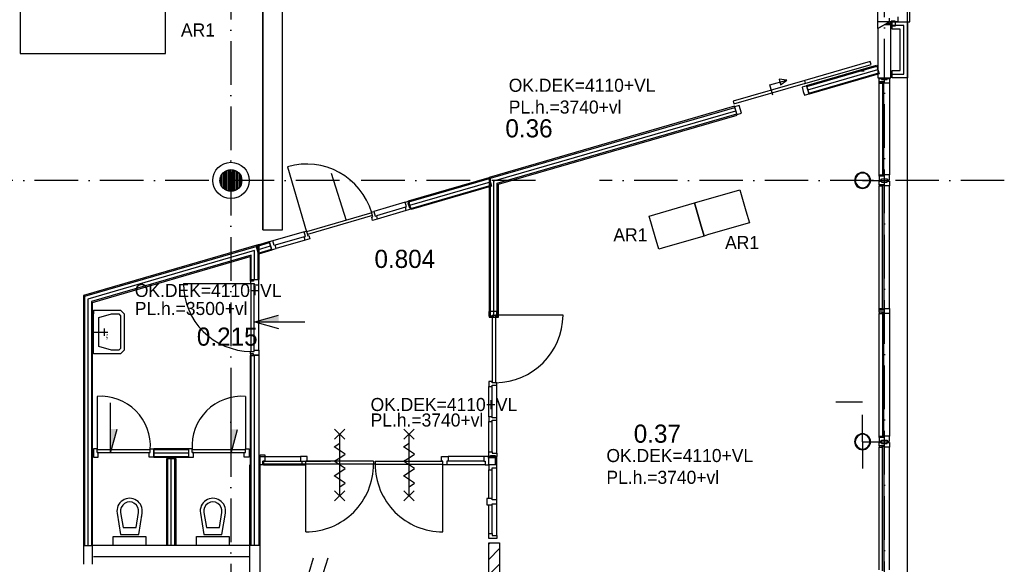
# Model space of a CAD drawing. Header units: millimetres. Extents: x -6587 to 170951, y 244 to 951952.
# Tile 69 of 102: x 122313 to 135876, y 885938 to 893443. Entities that reach past the tile are written whole.
import ezdxf

# ---------------------------------------------------------------- set-up
doc = ezdxf.new("R2010")
doc.units = ezdxf.units.MM
doc.header["$LTSCALE"] = 100
doc.linetypes.add('DASHDOT', pattern=[9, 6, -1.5, 0, -1.5])
doc.layers.get('0').update_dxf_attribs({"linetype": 'CONTINUOUS'})
for name, color, linetype in [('AL$7----_STRAMIEN', 1, 'DASHDOT'), ('AL74----_INRSANITAIR', 7, 'CONTINUOUS'), ('ALN-----_BLOCKNAAM', 2, 'CONTINUOUS'), ('BOUW', 8, 'CONTINUOUS'), ('DOORSNEDE', 1, 'CONTINUOUS'), ('FL82----', 7, 'CONTINUOUS'), ('KABELGOOT', 8, 'CONTINUOUS')]:
    doc.layers.add(name, color=color, linetype=linetype)
doc.styles.add('BURO-018', font='BUROFONT.shx', dxfattribs={"height": 180})
doc.styles.add('BURO-025', font='BUROFONT.shx', dxfattribs={"height": 250})
doc.styles.get("Standard").update_dxf_attribs({"font": 'iso.shx'})
pattern_1 = [(90, (125223.774, 891227.546), (-20, 1e-15), [])]

# ---------------------------------------------------------------- blocks, each defined once
blk = doc.blocks.new('VER90')
at = {"linetype": 'Continuous'}
blk.add_lwpolyline([(45, 139), (-45, 139), (-45, 67), (-28, 67), (-28, 0), (28, 0), (28, 67), (45, 67)], close=True, dxfattribs=at)
at = {"layer": 'ALN-----_BLOCKNAAM', "linetype": 'Continuous'}
blk.add_text('VER90', height=1, dxfattribs=at).set_placement((0, 0))
blk = doc.blocks.new('7409')
at = {"layer": 'AL74----_INRSANITAIR', "color": 7, "linetype": 'Continuous'}
for points in [[(250, 150), (350, 150)], [(300, 0), (300, 200)]]:
    blk.add_lwpolyline(points, dxfattribs=at)
at = {"layer": 'ALN-----_BLOCKNAAM', "linetype": 'Continuous'}
blk.add_text('7409', height=25, dxfattribs=at).set_placement((325, 175))
blk = doc.blocks.new('BU11467H02')
at = {"linetype": 'Continuous'}
blk.add_lwpolyline([(33.5, 114), (-33.5, 114), (-33.5, 67), (-16.5, 67), (-16.5, 0), (16.5, 0), (16.5, 67), (33.5, 67)], close=True, dxfattribs=at)

msp = doc.modelspace()

# ---------------------------------------------------------------- hatches: boundary and pattern name
at = {"layer": 'BOUW'}
h = msp.add_hatch(dxfattribs=at)
h.set_pattern_fill('GEWPBET', color=256, scale=100, angle=90, style=0)
h.set_pattern_definition(pattern_1)
edge = h.paths.add_edge_path()
edge.add_arc((125223.8, 891227.5), 150, 0, 360)
h = msp.add_hatch(dxfattribs=at)
h.set_pattern_fill('GEWPBET', color=256, scale=100, angle=90, style=0)
h.set_pattern_definition(pattern_1)
edge = h.paths.add_edge_path()
edge.add_arc((125223.8, 891227.5), 150, 0, 360)
h = msp.add_hatch(dxfattribs=at)
h.set_pattern_fill('PREFBET', color=256, style=0)
h.set_pattern_definition([(45, (140964.16, 905194.84), (-106.066, 106.066), [])])
h.paths.add_polyline_path([(128773.6, 881532.7), (128923.6, 881532.7), (128923.6, 886234.7), (128773.6, 886234.7)])

# ---------------------------------------------------------------- linework, layer by layer
at = {"layer": 'AL$7----_STRAMIEN', "color": 1}
for p, q in [((134223.6, 877276.5), (134223.6, 949018.6)), ((125223.6, 948952.5), (125223.6, 877210.3)), ((129419.2, 891227.5), (115008.8, 891227.5)), ((135876.2, 891227.5), (130301.9, 891227.5))]:
    msp.add_line(p, q, dxfattribs=at)
at = {"layer": 'BOUW'}
for p, q in [((134543.6, 880107.5), (134543.6, 929347.5)), ((134133.6, 893320.3), (134133.6, 894535.1)), ((134573.6, 893412.7), (134573.6, 894442.7)), ((134133.6, 893320.3), (134293.6, 893412.7)), ((134293.6, 893412.7), (134133.6, 893412.7)), ((134293.6, 893412.7), (134133.6, 893320.3)), ((134266.1, 893396.8), (134313.6, 893396.8)), ((134293.6, 893412.7), (134293.6, 893462.7)), ((134318.6, 893412.7), (134293.6, 893412.7)), ((134313.6, 893412.7), (134293.6, 893412.7)), ((134313.6, 892643.2), (134313.6, 893412.7)), ((134318.6, 893351.7), (134318.6, 893422.7)), ((134318.6, 893422.7), (134374.6, 893422.7)), ((134318.6, 893422.7), (134318.6, 893412.7)), ((134374.6, 893422.7), (134318.6, 893422.7)), ((134318.6, 893412.7), (134318.6, 893412.7)), ((134333.6, 893412.7), (134543.6, 893412.7)), ((134333.6, 893312.7), (134333.6, 893412.7)), ((134374.6, 893422.7), (134374.6, 893351.7)), ((134374.6, 893412.7), (134374.6, 893422.7)), ((134407.6, 893412.7), (134374.6, 893412.7)), ((134407.6, 893479.7), (134407.6, 893412.7)), ((134543.6, 893412.7), (134573.6, 893412.7)), ((134543.6, 893412.7), (134543.6, 892642.7)), ((134133.6, 893320.3), (134133.6, 892643.2)), ((134231.4, 893376.8), (134313.6, 893376.8)), ((134374.6, 893351.7), (134318.6, 893351.7)), ((134493.6, 893362.7), (134333.6, 893362.7)), ((134493.6, 893362.7), (134333.6, 893362.7)), ((134443.6, 893312.7), (134333.6, 893312.7)), ((134443.6, 892742.7), (134443.6, 893312.7)), ((134493.6, 892692.7), (134493.6, 893362.7)), ((134493.6, 892692.7), (134493.6, 893362.7)), ((134029.6, 892865.3), (133127.5, 892605.8)), ((134040.7, 892826.9), (134029.6, 892865.3)), ((133128.9, 892564.6), (134040.7, 892826.9)), ((133153, 892536.7), (134116.2, 892815.7)), ((133157.1, 892522.3), (134120.4, 892801.3)), ((133170.4, 892476.6), (134133.6, 892755.7)), ((133183.6, 892431), (134146.8, 892710.1)), ((133943.6, 892732.5), (133843.6, 892732.5)), ((134116.2, 892815.7), (134151, 892695.6)), ((134333.6, 892642.7), (134333.6, 892742.7)), ((134333.6, 892742.7), (134443.6, 892742.7)), ((133127.5, 892605.8), (132139.4, 892319.5)), ((132150.4, 892281.2), (133138.5, 892567.4)), ((132647.1, 892544), (132880.4, 892611.1)), ((132773.2, 892621.9), (132795.3, 892545)), ((132880.4, 892611.1), (132773.2, 892621.9)), ((132795.3, 892545), (132880.4, 892611.1)), ((133138.5, 892567.4), (133127.5, 892605.8)), ((134151, 892695.6), (133187.8, 892416.6)), ((134133.6, 892643.2), (134313.6, 892643.2)), ((134154.1, 892632.7), (134293.1, 892632.7)), ((134154.1, 892565.7), (134154.1, 892632.7)), ((134154.6, 892634.2), (134184.1, 892634.2)), ((134154.6, 892584.2), (134154.6, 892634.2)), ((134221.6, 892584.2), (134154.6, 892584.2)), ((134154.6, 892584.2), (134154.6, 892567.2)), ((134192.6, 892584.2), (134154.6, 892584.2)), ((134154.6, 892567.2), (134192.6, 892567.2)), ((134154.6, 891303.7), (134154.6, 892567.2)), ((134184.1, 892634.2), (134184.1, 892620.2)), ((134184.1, 892620.2), (134264.1, 892620.2)), ((134192.6, 892584.2), (134192.6, 892567.2)), ((134221.6, 892584.2), (134192.6, 892584.2)), ((134192.6, 892567.2), (134192.6, 892584.2)), ((134192.6, 892567.2), (134196.6, 892567.2)), ((134196.6, 892580.2), (134217.6, 892580.2)), ((134196.6, 892567.2), (134196.6, 892580.2)), ((134196.6, 892580.2), (134196.6, 891290.7)), ((134217.6, 892580.2), (134196.6, 892580.2)), ((134217.6, 892580.2), (134217.6, 892567.2)), ((134217.6, 891290.7), (134217.6, 892580.2)), ((134217.6, 892567.2), (134221.6, 892567.2)), ((134221.6, 892567.2), (134221.6, 892584.2)), ((134221.6, 892567.2), (134221.6, 892584.2)), ((134293.6, 892567.2), (134221.6, 892567.2)), ((134264.1, 892634.2), (134293.6, 892634.2)), ((134264.1, 892620.2), (134264.1, 892634.2)), ((134293.1, 892632.7), (134293.1, 892565.7)), ((134293.6, 892634.2), (134293.6, 892567.2)), ((134293.6, 892567.2), (134293.6, 891303.7)), ((134333.6, 892692.7), (134493.6, 892692.7)), ((134333.6, 892692.7), (134493.6, 892692.7)), ((134543.6, 892642.7), (134333.6, 892642.7)), ((134543.6, 880107.7), (134543.6, 892642.7)), ((132687.7, 892403), (132647.1, 892544)), ((133154.5, 892531.4), (133090.1, 892512.7)), ((133090.1, 892512.7), (133107.7, 892452.2)), ((133107.7, 892452.2), (133121.9, 892403.2)), ((133187.8, 892416.6), (133153, 892536.7)), ((133186.2, 892421.9), (133154.5, 892531.4)), ((134293.1, 892565.7), (134154.1, 892565.7)), ((132139.4, 892319.5), (132150.4, 892281.2)), ((133121.9, 892403.2), (133138.2, 892408)), ((133138.2, 892408), (133186.2, 892421.9)), ((132159.8, 892248.9), (128782.1, 891270.4)), ((128797.1, 891259.2), (132164, 892234.5)), ((128844.6, 891223.5), (132177.2, 892188.9)), ((132194.6, 892128.9), (132159.8, 892248.9)), ((132225.7, 892262.3), (132161.3, 892243.7)), ((132161.3, 892243.7), (132178.9, 892183.1)), ((132178.9, 892183.1), (132193.1, 892134.2)), ((132257.4, 892152.8), (132225.7, 892262.3)), ((128892.1, 891187.8), (132190.4, 892143.3)), ((128907.1, 891176.5), (132194.6, 892128.9)), ((132193.1, 892134.2), (132209.4, 892138.9)), ((132209.4, 892138.9), (132257.4, 892152.8)), ((128782.1, 891270.4), (128781.9, 890308.7)), ((128796.9, 890308.7), (128797.1, 891259.2)), ((128844.4, 890308.7), (128844.6, 891223.5)), ((134154.6, 891303.7), (134192.6, 891303.7)), ((134154.6, 891286.7), (134154.6, 891303.7)), ((134154.6, 891286.7), (134154.6, 891236.7)), ((134221.6, 891286.7), (134154.6, 891286.7)), ((134192.6, 891286.7), (134154.6, 891286.7)), ((134154.6, 891236.7), (134184.1, 891236.7)), ((134154.6, 891218.7), (134184.1, 891218.7)), ((134154.6, 891168.7), (134154.6, 891218.7)), ((134184.1, 891250.7), (134264.1, 891250.7)), ((134184.1, 891236.7), (134184.1, 891250.7)), ((134184.1, 891218.7), (134184.1, 891204.7)), ((134192.6, 891286.7), (134192.6, 891303.7)), ((134192.6, 891303.7), (134196.6, 891303.7)), ((134192.6, 891303.7), (134192.6, 891286.7)), ((134221.6, 891286.7), (134192.6, 891286.7)), ((134196.6, 891303.7), (134196.6, 891290.7)), ((134196.6, 891290.7), (134217.6, 891290.7)), ((134196.6, 891290.7), (134217.6, 891290.7)), ((134217.6, 891303.7), (134221.6, 891303.7)), ((134217.6, 891290.7), (134217.6, 891303.7)), ((134293.6, 891303.7), (134221.6, 891303.7)), ((134221.6, 891303.7), (134221.6, 891286.7)), ((134221.6, 891303.7), (134221.6, 891286.7)), ((134264.1, 891250.7), (134264.1, 891236.7)), ((134264.1, 891236.7), (134293.6, 891236.7)), ((134264.1, 891218.7), (134293.6, 891218.7)), ((134264.1, 891204.7), (134264.1, 891218.7)), ((134293.6, 891236.7), (134293.6, 891303.7)), ((134293.6, 891218.7), (134293.6, 891151.7)), ((128844.4, 890308.7), (128844.4, 891157.1)), ((128891.9, 890308.7), (128892.1, 891187.8)), ((128906.9, 890308.7), (128907.1, 891176.5)), ((134221.6, 891168.7), (134154.6, 891168.7)), ((134154.6, 891168.7), (134154.6, 891151.7)), ((134192.6, 891168.7), (134154.6, 891168.7)), ((134154.6, 891151.7), (134192.6, 891151.7)), ((134154.6, 889461.2), (134154.6, 891151.7)), ((134184.1, 891204.7), (134264.1, 891204.7)), ((134192.6, 891168.7), (134192.6, 891151.7)), ((134221.6, 891168.7), (134192.6, 891168.7)), ((134192.6, 891151.7), (134192.6, 891168.7)), ((134192.6, 891151.7), (134196.6, 891151.7)), ((134196.6, 891164.7), (134217.6, 891164.7)), ((134196.6, 891151.7), (134196.6, 891164.7)), ((134196.6, 891164.7), (134217.6, 891164.7)), ((134196.6, 889448.2), (134196.6, 891164.7)), ((134217.6, 891164.7), (134217.6, 891151.7)), ((134217.6, 891164.7), (134217.6, 889448.2)), ((134217.6, 891151.7), (134221.6, 891151.7)), ((134221.6, 891151.7), (134221.6, 891168.7)), ((134221.6, 891151.7), (134221.6, 891168.7)), ((134293.6, 891151.7), (134221.6, 891151.7)), ((134293.6, 889461.2), (134293.6, 891151.7)), ((127623.6, 890926.9), (127191.3, 890800.7)), ((127626, 890857.8), (127226.4, 890741.1)), ((127639.2, 890812.7), (127239.6, 890696)), ((126231.4, 890520.4), (125799.1, 890394.1)), ((126233.8, 890451.3), (125834.2, 890334.6)), ((126247, 890406.2), (125847.4, 890289.5)), ((125611.1, 890344.3), (123191.1, 889640.1)), ((125611.1, 889864.3), (125611.1, 890344.3)), ((128781.9, 890308.7), (128781.9, 889341.7)), ((128796.9, 889341.7), (128796.9, 890308.7)), ((128844.4, 889341.7), (128844.4, 890308.7)), ((128891.9, 889341.7), (128891.9, 890308.7)), ((128906.9, 889341.7), (128906.9, 890308.7)), ((123316.1, 889546.3), (125486.1, 890177.7)), ((125486.1, 890177.7), (125486.1, 889864.3)), ((125486.1, 889864.3), (125611.1, 889864.3)), ((123191.1, 889640.1), (123191.1, 885940.8)), ((123316.1, 885938.8), (123316.1, 889546.3)), ((134217.6, 889448.2), (134196.6, 889448.2)), ((128781.9, 889341.7), (128906.9, 889341.7)), ((129797.6, 889370.7), (128867.6, 889370.7)), ((134154.6, 887703.7), (134154.6, 889394.2)), ((134196.6, 889407.2), (134196.6, 887690.7)), ((134217.6, 889407.2), (134196.6, 889407.2)), ((134217.6, 887690.7), (134217.6, 889407.2)), ((134293.6, 889394.2), (134293.6, 887703.7)), ((125486.1, 888814.3), (125486.1, 886197.7)), ((125611.1, 888814.3), (125486.1, 888814.3)), ((125501.1, 886197.7), (125501.1, 888814.3)), ((125548.6, 886197.7), (125548.6, 888814.3)), ((125611.1, 886197.7), (125611.1, 888814.3)), ((133923.8, 888173.2), (133555.9, 888173.2)), ((133923.8, 888173.2), (133555.9, 888173.2)), ((133923.8, 888173.2), (133555.9, 888173.2)), ((133923.8, 887627.9), (133923.8, 887995.7)), ((133923.8, 887627.9), (133923.8, 887995.7)), ((133923.8, 887627.9), (133923.8, 887995.7)), ((134154.6, 887703.7), (134192.6, 887703.7)), ((134154.6, 887686.7), (134154.6, 887703.7)), ((134154.6, 887686.7), (134154.6, 887636.7)), ((134221.6, 887686.7), (134154.6, 887686.7)), ((134192.6, 887686.7), (134154.6, 887686.7)), ((134192.6, 887686.7), (134192.6, 887703.7)), ((134192.6, 887703.7), (134196.6, 887703.7)), ((134192.6, 887703.7), (134192.6, 887686.7)), ((134221.6, 887686.7), (134192.6, 887686.7)), ((134196.6, 887703.7), (134196.6, 887690.7)), ((134196.6, 887690.7), (134217.6, 887690.7)), ((134196.6, 887690.7), (134217.6, 887690.7)), ((134217.6, 887703.7), (134221.6, 887703.7)), ((134217.6, 887690.7), (134217.6, 887703.7)), ((134293.6, 887703.7), (134221.6, 887703.7)), ((134221.6, 887703.7), (134221.6, 887686.7)), ((134221.6, 887703.7), (134221.6, 887686.7)), ((134293.6, 887636.7), (134293.6, 887703.7)), ((133923.8, 887627.9), (134291.6, 887627.9)), ((133923.8, 887627.9), (133923.8, 887260)), ((133923.8, 887627.9), (134291.6, 887627.9)), ((134154.6, 887636.7), (134184.1, 887636.7)), ((134154.6, 887618.7), (134184.1, 887618.7)), ((134154.6, 887568.7), (134154.6, 887618.7)), ((134221.6, 887568.7), (134154.6, 887568.7)), ((134154.6, 887568.7), (134154.6, 887551.7)), ((134192.6, 887568.7), (134154.6, 887568.7)), ((134154.6, 887551.7), (134192.6, 887551.7)), ((134154.6, 885861.2), (134154.6, 887551.7)), ((134184.1, 887650.7), (134264.1, 887650.7)), ((134184.1, 887636.7), (134184.1, 887650.7)), ((134184.1, 887618.7), (134184.1, 887604.7)), ((134184.1, 887604.7), (134264.1, 887604.7)), ((134192.6, 887568.7), (134192.6, 887551.7)), ((134221.6, 887568.7), (134192.6, 887568.7)), ((134192.6, 887551.7), (134192.6, 887568.7)), ((134192.6, 887551.7), (134196.6, 887551.7)), ((134196.6, 887564.7), (134217.6, 887564.7)), ((134196.6, 887551.7), (134196.6, 887564.7)), ((134196.6, 887564.7), (134217.6, 887564.7)), ((134196.6, 885848.2), (134196.6, 887564.7)), ((134217.6, 887564.7), (134217.6, 887551.7)), ((134217.6, 887564.7), (134217.6, 885848.2)), ((134217.6, 887551.7), (134221.6, 887551.7)), ((134221.6, 887551.7), (134221.6, 887568.7)), ((134221.6, 887551.7), (134221.6, 887568.7)), ((134293.6, 887551.7), (134221.6, 887551.7)), ((134264.1, 887650.7), (134264.1, 887636.7)), ((134264.1, 887636.7), (134293.6, 887636.7)), ((134264.1, 887618.7), (134293.6, 887618.7)), ((134264.1, 887604.7), (134264.1, 887618.7)), ((134293.6, 887618.7), (134293.6, 887551.7)), ((134293.6, 885861.2), (134293.6, 887551.7)), ((125623.8, 887307.5), (125623.8, 887446.5)), ((125623.8, 887446.5), (125690.8, 887446.5)), ((125623.8, 880496.5), (125623.8, 887445.3)), ((125690.6, 887421.7), (126183.1, 887421.7)), ((125690.8, 887446.5), (125690.8, 887358.5)), ((128706.6, 887421.7), (128214.1, 887421.7)), ((128887.6, 887421.7), (128763.8, 887421.7)), ((128869.6, 887403.7), (128887.6, 887421.7)), ((128887.6, 887312.7), (128887.6, 887421.7)), ((125484.8, 880496.5), (125484.8, 887308.4)), ((125663.8, 887317.5), (125663.8, 887358.5)), ((125690.8, 887358.5), (125663.8, 887358.5)), ((125663.8, 887358.5), (125663.8, 887307.5)), ((125663.8, 887358.5), (126593.8, 887358.5)), ((126593.8, 887317.5), (125663.8, 887317.5)), ((125673.6, 887307.7), (126200.1, 887307.7)), ((125690.6, 887358.7), (126183.1, 887358.7)), ((127186.1, 887358.7), (127186.1, 887318.7)), ((127211.1, 887318.7), (127186.1, 887318.7)), ((127211.1, 887358.7), (127211.1, 887318.7)), ((128723.6, 887307.7), (128197.1, 887307.7)), ((128706.6, 887358.7), (128214.1, 887358.7)), ((128869.6, 887403.7), (128763.8, 887403.7)), ((128869.6, 887312.7), (128869.6, 887403.7)), ((123877.3, 886772.7), (123877.3, 886772.7)), ((125024.8, 886772.7), (125024.8, 886772.7)), ((124002.3, 886597.7), (124002.3, 886597.7)), ((125149.8, 886597.7), (125149.8, 886597.7)), ((123191.1, 886197.7), (123316.1, 886197.7)), ((124345.4, 886197.7), (123316.3, 886197.7)), ((125611.1, 886197.7), (124448.3, 886197.7)), ((128773.6, 886232.8), (128923.6, 886232.8)), ((128773.6, 881532.8), (128773.6, 886232.8)), ((128923.6, 886232.8), (128923.6, 881532.8)), ((123328.6, 886047.7), (125484.8, 886047.7))]:
    msp.add_line(p, q, dxfattribs=at)
for points in [[(126004.2, 891415.6), (126266, 890519)], [(127674.2, 890931.8), (128783.1, 891255)], [(133923.8, 891227.7), (133555.9, 891227.7)], [(133923.8, 891227.7), (134291.6, 891227.7)], [(127687.5, 890886.2), (128796.4, 891209.4)], [(127700.8, 890840.6), (128809.7, 891163.8)], [(132233.6, 891099.1), (132317.1, 890810.9), (132365.8, 890642.8), (132317.7, 890628.9), (131789.5, 890475.9), (131741.4, 890462), (131692.7, 890630), (131609.3, 890918.2), (132233.6, 891099.1)], [(127697.1, 890853.6), (127703.5, 890831.5), (127639.2, 890812.7), (127626, 890857.8), (127642.3, 890862.6), (127623.6, 890926.9), (127671.6, 890940.9), (127678.3, 890917.9), (127662, 890913.1), (127680.7, 890848.8), (127697.1, 890853.6), (127703.5, 890831.5)], [(131609.3, 890918.2), (131692.7, 890630), (131741.4, 890462), (131693.4, 890448), (131165.1, 890295), (131117.1, 890281.1), (131068.4, 890449.2), (130984.9, 890737.3), (131609.3, 890918.2)], [(127162.5, 890780.8), (126266, 890519)], [(127173.7, 890742.4), (126277.2, 890480.6)], [(125596.1, 889864.3), (125596.1, 890324.3), (123206.1, 889628.9), (123206.1, 886197.7)], [(125548.6, 889864.3), (125548.6, 890261), (124227.6, 889876.6), (123253.6, 889593.2), (123253.6, 886197.7)], [(125574.2, 890318.6), (125753.9, 890370.4)], [(125587.4, 890272.9), (125767.1, 890324.8)], [(125600.5, 890227.3), (125780.2, 890279.1)], [(125798.9, 890394.1), (125750.8, 890380), (125765.1, 890331.1), (125765.2, 890331.1), (125782.9, 890270.6), (125847.2, 890289.4), (125834, 890334.5), (125817.7, 890329.8), (125798.9, 890394.1), (125750.8, 890380)], [(125501.1, 889864.3), (125501.1, 890197.7), (123301.1, 889557.6), (123301.1, 886197.7)], [(125491.6, 889841.3), (125491.6, 889864.3), (125535.6, 889864.3), (125535.6, 889841.3)], [(125491.6, 889841.3), (125491.6, 889806.3), (125542.6, 889806.3), (125542.6, 889789.3), (125605.6, 889789.3), (125605.6, 889856.3), (125535.6, 889856.3), (125535.6, 889841.3), (125491.6, 889841.3)], [(124568.6, 889806.3), (125502.6, 889806.3)], [(125502.6, 888872.3), (125502.6, 889806.3)], [(125542.6, 888872.3), (125542.6, 889806.3)], [(125605.6, 888889.3), (125605.6, 889789.3)], [(123328.6, 889438.4), (123578.6, 889438.4), (123703.6, 889438.4), (123753.6, 889388.4), (123753.6, 888888.4), (123703.6, 888838.4), (123578.6, 888838.4), (123328.6, 888838.4), (123328.6, 889438.4), (123328.6, 889388.4)], [(123403.6, 889338.4), (123578.6, 889388.4), (123678.6, 889388.4), (123678.6, 889388.4), (123703.6, 889363.4), (123703.6, 889363.4), (123703.6, 888913.4), (123703.6, 888913.4), (123678.6, 888888.4), (123678.6, 888888.4), (123578.6, 888888.4), (123403.6, 888938.4), (123403.6, 889338.4)], [(128887.6, 889422.7), (128773.6, 889422.7), (128773.6, 889355.7), (128820.6, 889355.7), (128820.6, 889372.7), (128887.6, 889372.7), (128887.6, 889422.7)], [(125491.6, 888837.3), (125491.6, 888872.3), (125542.6, 888872.3), (125542.6, 888889.3), (125605.6, 888889.3), (125605.6, 888822.3), (125535.6, 888822.3), (125535.6, 888837.3), (125491.6, 888837.3)], [(125491.6, 888837.3), (125491.6, 888814.3), (125535.6, 888814.3), (125535.6, 888837.3)], [(128773.6, 887972.2), (128773.6, 888388.7)], [(128820.6, 887972.2), (128820.6, 888388.7)], [(128887.6, 887955.2), (128887.6, 888405.7)], [(123378.6, 888252.7), (123378.6, 887518.7)], [(125423.6, 888252.7), (125423.6, 887518.7)], [(133923.8, 888172.9), (133555.9, 888172.9)], [(133923.8, 888172.9), (133555.9, 888172.9)], [(128773.6, 887488.7), (128773.6, 887905.2)], [(128820.6, 887488.7), (128820.6, 887905.2)], [(128887.6, 887471.7), (128887.6, 887922.2)], [(126651.1, 887662.7), (126791.1, 887802.7)], [(126791.1, 887662.7), (126651.1, 887802.7)], [(126721.1, 886882.7), (126721.1, 887732.7)], [(127606.1, 887662.7), (127746.1, 887802.7)], [(127746.1, 887662.7), (127606.1, 887802.7)], [(127676.1, 886882.7), (127676.1, 887732.7)], [(126721.1, 887407.7), (126796.1, 887457.7), (126646.1, 887557.7), (126721.1, 887607.7)], [(127676.1, 887407.7), (127751.1, 887457.7), (127601.1, 887557.7), (127676.1, 887607.7)], [(123328.6, 887529.7), (123328.6, 887415.7), (123395.6, 887415.7), (123395.6, 887478.7), (123378.6, 887478.7), (123378.6, 887529.7), (123328.6, 887529.7)], [(123378.6, 887518.7), (124112.6, 887518.7)], [(123378.6, 887478.7), (124112.6, 887478.7)], [(124162.6, 887529.7), (124162.6, 887415.7), (124095.6, 887415.7), (124095.6, 887478.7), (124112.6, 887478.7), (124112.6, 887529.7), (124162.6, 887529.7)], [(124162.6, 887520.2), (124639.6, 887520.2)], [(124162.6, 887520.2), (124639.6, 887520.2)], [(124162.6, 887472.7), (124639.6, 887472.7)], [(124162.6, 887472.7), (124639.6, 887472.7)], [(124162.6, 887425.2), (124639.6, 887425.2)], [(124162.6, 887425.2), (124639.6, 887425.2)], [(124639.6, 887529.7), (124639.6, 887415.7), (124706.6, 887415.7), (124706.6, 887478.7), (124689.6, 887478.7), (124689.6, 887529.7), (124639.6, 887529.7)], [(124689.6, 887518.7), (125423.6, 887518.7)], [(124689.6, 887478.7), (125423.6, 887478.7)], [(125473.6, 887529.7), (125473.6, 887415.7), (125406.6, 887415.7), (125406.6, 887478.7), (125423.6, 887478.7), (125423.6, 887529.7), (125473.6, 887529.7)], [(125623.6, 887307.7), (125623.6, 887421.7), (125690.6, 887421.7), (125690.6, 887358.7), (125673.6, 887358.7), (125673.6, 887307.7), (125623.6, 887307.7)], [(126200.1, 887307.7), (126256.1, 887307.7), (126256.1, 887358.7), (126273.1, 887358.7), (126273.1, 887421.7), (126183.1, 887421.7), (126183.1, 887358.7), (126200.1, 887358.7), (126200.1, 887307.7), (126256.1, 887307.7)], [(128197.1, 887307.7), (128141.1, 887307.7), (128141.1, 887358.7), (128124.1, 887358.7), (128124.1, 887421.7), (128214.1, 887421.7), (128214.1, 887358.7), (128197.1, 887358.7), (128197.1, 887307.7), (128141.1, 887307.7)], [(128773.6, 887307.7), (128773.6, 887421.7), (128706.6, 887421.7), (128706.6, 887358.7), (128723.6, 887358.7), (128723.6, 887307.7), (128773.6, 887307.7)], [(128796.6, 887421.7), (128773.6, 887421.7), (128773.6, 887488.7), (128820.6, 887488.7), (128820.6, 887471.7), (128887.6, 887471.7), (128887.6, 887421.7)], [(128773.6, 887421.7), (128796.6, 887421.7), (128796.6, 887438.7), (128863.6, 887438.7), (128863.6, 887421.7)], [(128887.6, 887421.7), (128863.6, 887421.7)], [(124353.6, 886197.7), (124353.6, 887397.7)], [(124353.6, 886197.7), (124353.6, 887397.7)], [(124401.1, 886197.7), (124401.1, 887397.7)], [(124401.1, 886197.7), (124401.1, 887397.7)], [(124448.6, 886197.7), (124448.6, 887397.7)], [(124448.6, 886197.7), (124448.6, 887397.7)], [(127186.1, 887358.7), (126256.1, 887358.7)], [(127186.1, 887318.7), (126256.1, 887318.7)], [(126256.1, 886384.7), (126256.1, 887318.7)], [(126721.1, 887207.7), (126796.1, 887257.7), (126646.1, 887357.7), (126721.1, 887407.7)], [(127211.1, 887358.7), (128141.1, 887358.7)], [(127211.1, 887318.7), (128141.1, 887318.7)], [(127676.1, 887207.7), (127751.1, 887257.7), (127601.1, 887357.7), (127676.1, 887407.7)], [(128141.1, 886384.7), (128141.1, 887318.7)], [(126721.1, 887007.7), (126796.1, 887057.7), (126646.1, 887157.7), (126721.1, 887207.7)], [(127676.1, 887007.7), (127751.1, 887057.7), (127601.1, 887157.7), (127676.1, 887207.7)], [(128773.6, 886845.7), (128773.6, 887240.7)], [(128820.6, 886845.7), (128820.6, 887240.7)], [(128887.6, 886333.7), (128887.6, 887267.7)], [(126651.1, 886812.7), (126791.1, 886952.7)], [(126791.1, 886812.7), (126651.1, 886952.7)], [(127606.1, 886812.7), (127746.1, 886952.7)], [(127746.1, 886812.7), (127606.1, 886952.7)], [(128773.6, 886360.7), (128773.6, 886755.7)], [(128820.6, 886360.7), (128820.6, 886755.7)], [(123602.3, 886197.7), (123602.3, 886322.7), (124052.3, 886322.7), (124052.3, 886197.7), (123602.3, 886197.7)], [(124749.8, 886197.7), (124749.8, 886322.7), (125199.8, 886322.7), (125199.8, 886197.7), (124749.8, 886197.7)], [(126299.7, 885827.5), (126362.2, 886027.5)], [(126499.7, 885827.5), (126562.2, 886027.5)]]:
    msp.add_lwpolyline(points, dxfattribs=at)
for points in [[(127670, 890946.2), (128778.9, 891269.4), (128813.9, 891149.4), (127705, 890826.2)], [(125570, 890333), (125749.8, 890384.8), (125784.4, 890264.7), (125604.7, 890212.9)], [(134293.6, 889394.2), (134221.6, 889394.2), (134221.6, 889411.2), (134154.6, 889411.2), (134154.6, 889444.2), (134221.6, 889444.2), (134221.6, 889461.2), (134293.6, 889461.2)], [(134192.6, 889444.2), (134154.6, 889444.2), (134154.6, 889461.2), (134192.6, 889461.2)], [(134192.6, 889461.2), (134196.6, 889461.2), (134196.6, 889448.2), (134217.6, 889448.2), (134217.6, 889461.2), (134221.6, 889461.2), (134221.6, 889444.2), (134192.6, 889444.2)], [(128867.6, 888440.7), (128826.6, 888440.7), (128826.6, 889370.7), (128867.6, 889370.7)], [(134192.6, 889411.2), (134154.6, 889411.2), (134154.6, 889394.2), (134192.6, 889394.2)], [(134192.6, 889394.2), (134196.6, 889394.2), (134196.6, 889407.2), (134217.6, 889407.2), (134217.6, 889394.2), (134221.6, 889394.2), (134221.6, 889411.2), (134192.6, 889411.2)], [(124162.6, 887535.2), (124639.6, 887535.2), (124639.6, 887410.2), (124162.6, 887410.2)], [(124162.6, 887535.2), (124639.6, 887535.2), (124639.6, 887410.2), (124162.6, 887410.2)], [(124338.6, 886197.7), (124338.6, 887397.7), (124463.6, 887397.7), (124463.6, 886197.7)], [(124338.6, 886197.7), (124338.6, 887397.7), (124463.6, 887397.7), (124463.6, 886197.7)], [(128773.6, 887307.7), (128773.6, 887240.7), (128820.6, 887240.7), (128820.6, 887267.7), (128887.6, 887267.7), (128887.6, 887307.7)], [(128773.6, 886293.7), (128773.6, 886360.7), (128820.6, 886360.7), (128820.6, 886333.7), (128887.6, 886333.7), (128887.6, 886293.7)]]:
    msp.add_lwpolyline(points, close=True, dxfattribs=at)
for points in [[(134033.3, 891227.7, 1), (133814.2, 891227.7, 1)], [(134025.3, 891227.7, 1), (133822.2, 891227.7, 1)], [(123654.6, 886644.9), (123702.3, 886347.7), (123952.3, 886347.7), (124000.1, 886644.9, 1.1735991)], [(123703.9, 886652.8), (123736.9, 886447.7), (123917.8, 886447.7), (123950.8, 886652.8, 1.1735991)], [(124802.1, 886644.9), (124849.8, 886347.7), (125099.8, 886347.7), (125147.6, 886644.9, 1.1735991)], [(124851.4, 886652.8), (124884.4, 886447.7), (125065.3, 886447.7), (125098.3, 886652.8, 1.1735991)]]:
    msp.add_lwpolyline(points, format="xyb", close=True, dxfattribs=at)
for radius in [250, 250, 150, 150]:
    msp.add_circle((125223.8, 891227.5), radius, dxfattribs=at)
for centre, radius, start, end in [((126266, 890519), 934, 16.27863, 106.27863), ((125502.6, 889806.3), 934, 180, 270), ((128858.8, 889379.6), 938.9, 270.53799, 359.46201), ((123428.6, 887568.7), 685.8, 355.8145, 94.1855), ((125373.5, 887568.7), 685.8, 85.8145, 184.1855), ((133923.8, 887627.9), 109.5, 0, 180), ((133923.8, 887627.9), 109.5, 0, 180), ((133923.8, 887627.9), 109.5, 0, 180), ((133923.8, 887627.9), 101.5, 0, 180), ((133923.8, 887627.9), 101.5, 0, 180), ((133923.8, 887627.9), 101.5, 0, 180), ((133923.8, 887627.9), 109.5, 180, 0), ((133923.8, 887627.9), 109.5, 180, 0), ((133923.8, 887627.9), 109.5, 180, 0), ((133923.8, 887627.9), 101.5, 180, 0), ((133923.8, 887627.9), 101.5, 180, 0), ((133923.8, 887627.9), 101.5, 180, 0), ((126255.5, 887315.3), 930.6, 270.03613, 0.20977), ((128141.7, 887315.3), 930.6, 179.79023, 269.96387)]:
    msp.add_arc(centre, radius, start, end, dxfattribs=at)
at = {"layer": 'DOORSNEDE', "color": 1}
for p, q in [((126815.2, 890669.4), (126610.2, 891324.4)), ((125553.9, 889278.8), (125879, 889369.1)), ((125553.9, 889278.8), (126240.2, 889278.8)), ((125553.9, 889278.8), (125879, 889188.5)), ((123564.6, 887476.1), (123564.1, 888162.4)), ((125225, 887471), (125224.5, 888157.4)), ((123564.6, 887476.1), (123654.7, 887801.2)), ((125225, 887471), (125315, 887796.2))]:
    msp.add_line(p, q, dxfattribs=at)
for points in [[(125879, 889369.1), (125879, 889278.8), (125553.9, 889278.8)], [(123654.7, 887801.2), (123564.4, 887801.2), (123564.6, 887476.1)], [(125315, 887796.2), (125224.8, 887796.1), (125225, 887471)]]:
    msp.add_solid(points, dxfattribs=at)
at = {"layer": 'FL82----'}
msp.add_lwpolyline([(122320.2, 892975.8), (124320.2, 892975.8), (124320.2, 893575.8), (122320.2, 893575.8)], close=True, dxfattribs=at)
at = {"layer": 'KABELGOOT', "color": 8}
for p, q in [((125662.3, 913379.1, 3710), (125662.3, 890546.9, 3710)), ((125662.3, 890546.9, 3650), (125662.3, 913379.1, 3650)), ((125932.3, 890546.9, 3650), (125932.3, 913379.1, 3650)), ((125932.3, 890546.9, 3710), (125932.3, 913379.1, 3710)), ((125662.3, 890606.9, 3650), (125662.3, 890546.9, 3650)), ((125662.3, 890546.9, 3650), (125932.3, 890546.9, 3650)), ((125932.3, 890546.9, 3650), (125932.3, 890606.9, 3650))]:
    msp.add_line(p, q, dxfattribs=at)

# ---------------------------------------------------------------- block references
at = {"layer": 'BOUW', "xscale": -1, "rotation": 196.2786346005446}
for p in [(127175.4, 890796), (126247.2, 890525)]:
    msp.add_blockref('BU11467H02', p, dxfattribs=at)
at = {"layer": 'BOUW'}
for name, p, rotation in [('7409', (123328.6, 889438.4), 270), ('BU11467H02', (128887.6, 888422.2), 90), ('BU11467H02', (128887.6, 887938.7), 90), ('VER90', (128887.6, 886800.7), 90)]:
    msp.add_blockref(name, p, dxfattribs=dict(at, rotation=rotation))

# ---------------------------------------------------------------- texts
at = {"layer": 'BOUW', "color": 1, "style": 'BURO-018'}
for s, p in [('AR1', (124534.8, 893210.9)), ('OK.DEK=4110+VL', (129050.2, 892449.1)), ('PL.h.=3740+vl', (129050.2, 892149.1)), ('AR1', (130491.3, 890388.3)), ('AR1', (132029.7, 890282.2)), ('OK.DEK=4110+VL', (123899, 889622.2)), ('PL.h.=3500+vl ', (123899, 889373.3)), ('OK.DEK=4110+VL', (127146.9, 888050.5)), ('PL.h.=3740+vl ', (127146.9, 887836.9)), ('OK.DEK=4110+VL', (130395.6, 887347.2)), ('PL.h.=3740+vl ', (130395.6, 887047.2))]:
    msp.add_text(s, height=180, dxfattribs=at).set_placement(p)
at = {"layer": 'BOUW', "style": 'BURO-025'}
for s, p in [('0.36', (129003.4, 891820.9)), ('0.804', (127200.2, 890021.9)), ('0.215', (124753.8, 888950.7)), ('0.37', (130771.6, 887613.4))]:
    msp.add_text(s, height=250, dxfattribs=at).set_placement(p)

doc.saveas('drawing.dxf')
